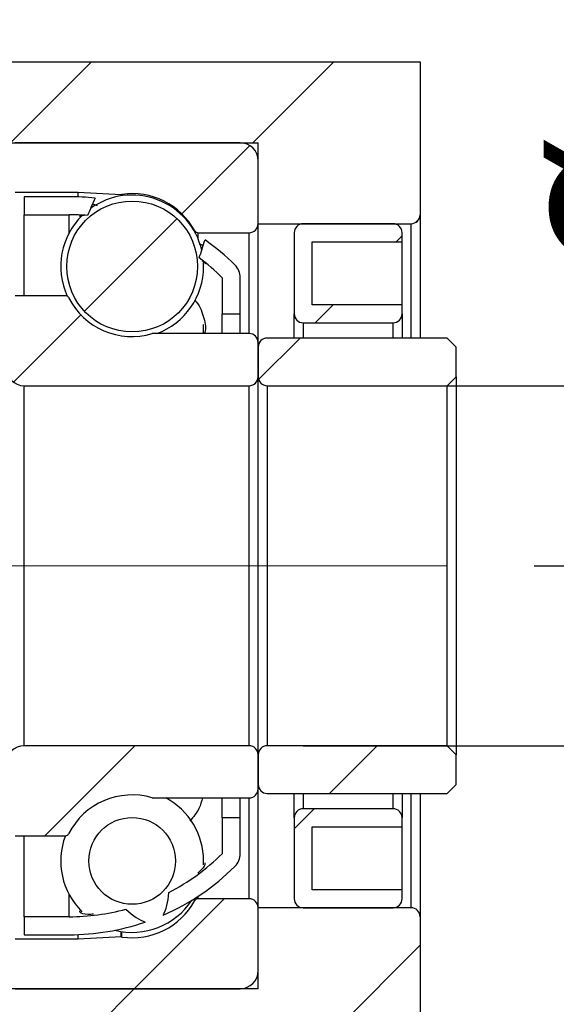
# Model space of a CAD drawing. Header units: millimetres. Extents: x 50 to 284, y 19 to 197.
# Tile 7 of 11: x 239 to 249, y 48 to 66. Entities that reach past the tile are written whole.
import ezdxf

# ---------------------------------------------------------------- set-up
doc = ezdxf.new("R2010")
doc.units = ezdxf.units.MM
doc.linetypes.add('CENTERX2', pattern=[20.32, 12.7, -2.54, 2.54, -2.54])
doc.layers.add('FORMAT', color=7, linetype='Continuous')
doc.styles.add('SLDTEXTSTYLE0', font='TXT', dxfattribs={"width": 0.75})
doc.dimstyles.new('SLDDIMSTYLE2', dxfattribs={"dimtxt": 3.5, "dimasz": 2.5, "dimexe": 0, "dimexo": 0.0625, "dimgap": 0.875, "dimtad": 1, "dimlfac": 3, "dimrnd": 1e-09, "dimzin": 12, "dimdsep": 46, "dimtxsty": 'SLDTEXTSTYLE0', "dimsah": 1, "dimcen": 0.09, "dimadec": 0, "dimazin": 3, "dimtfac": 1, "dimtofl": 0, "dimtmove": 0, "dimatfit": 3, "dimfxl": 1, "dimfrac": 2, "dimtolj": 1, "dimtzin": 12, "dimarcsym": 0})
doc.dimstyles.new('SLDDIMSTYLE3', dxfattribs={"dimtxt": 3.5, "dimasz": 2.5, "dimexe": 0, "dimexo": 0.0625, "dimgap": 0.875, "dimtad": 1, "dimlfac": 3, "dimrnd": 1e-09, "dimzin": 12, "dimdsep": 46, "dimtxsty": 'SLDTEXTSTYLE0', "dimsah": 1, "dimcen": 0.09, "dimadec": 0, "dimazin": 3, "dimtfac": 1, "dimtmove": 0, "dimatfit": 0, "dimfxl": 1, "dimfrac": 2, "dimtolj": 1, "dimtzin": 12, "dimarcsym": 0})
doc.dimstyles.new('SLDDIMSTYLE6', dxfattribs={"dimtxt": 3.5, "dimasz": 2.5, "dimexe": 0, "dimexo": 0.0625, "dimgap": 0.875, "dimtad": 1, "dimlfac": 3, "dimrnd": 1e-09, "dimzin": 12, "dimdsep": 46, "dimtxsty": 'SLDTEXTSTYLE0', "dimsah": 1, "dimcen": 0.09, "dimadec": 0, "dimazin": 3, "dimtol": 1, "dimtp": 0.02, "dimtm": 0.02, "dimtfac": 1, "dimtmove": 0, "dimatfit": 0, "dimfxl": 1, "dimfrac": 2, "dimtolj": 1, "dimarcsym": 0})

# ---------------------------------------------------------------- blocks, each defined once
blk = doc.blocks.new('_D_11')
at = {"layer": 'FORMAT', "color": 7}
for p, q in [((253.208, 59.062), (253.208, 71.456)), ((244.098, 59.062), (254.208, 59.062)), ((253.208, 59.062), (253.208, 52.395)), ((244.098, 52.395), (254.208, 52.395))]:
    blk.add_line(p, q, dxfattribs=at)
for points in [[(253.208, 59.062), (252.958, 56.562), (253.458, 56.562)], [(253.208, 52.395), (253.458, 54.895), (252.958, 54.895)]]:
    blk.add_solid(points, dxfattribs=at)
at = {"layer": 'FORMAT', "color": 7, "char_height": 3.5, "attachment_point": 1, "rotation": 90, "style": 'SLDTEXTSTYLE0'}
for s, insert in [('20', (248.642, 66.284)), ('%%c', (248.696, 61.005))]:
    blk.add_mtext(s, dxfattribs=dict(at, insert=insert))
blk = doc.blocks.new('_D_12')
at = {"layer": 'FORMAT', "color": 7}
for p, q in [((262.932, 55.728), (262.932, 61.228)), ((248.378, 55.728), (263.932, 55.728)), ((262.932, 55.728), (262.932, 45.728)), ((247.098, 45.728), (263.932, 45.728)), ((262.932, 45.728), (262.932, 40.228))]:
    blk.add_line(p, q, dxfattribs=at)
for points in [[(262.932, 55.728), (263.182, 58.228), (262.682, 58.228)], [(262.932, 45.728), (262.682, 43.228), (263.182, 43.228)]]:
    blk.add_solid(points, dxfattribs=at)
at = {"layer": 'FORMAT', "color": 7, "char_height": 3.5, "attachment_point": 1, "rotation": 90, "style": 'SLDTEXTSTYLE0'}
for s, insert in [('±0.02', (258.42, 48.695)), ('30', (258.42, 42.211))]:
    blk.add_mtext(s, dxfattribs=dict(at, insert=insert))
blk = doc.blocks.new('_D_15')
at = {"layer": 'FORMAT', "color": 7}
for p, q in [((230.265, 63.895), (230.265, 69.501)), ((233.932, 60.862), (233.932, 69.501)), ((230.265, 68.501), (224.765, 68.501)), ((230.265, 68.501), (233.932, 68.501)), ((233.932, 68.501), (239.432, 68.501))]:
    blk.add_line(p, q, dxfattribs=at)
for points in [[(230.265, 68.501), (227.765, 68.751), (227.765, 68.251)], [(233.932, 68.501), (236.432, 68.251), (236.432, 68.751)]]:
    blk.add_solid(points, dxfattribs=at)
at = {"layer": 'FORMAT', "color": 7, "insert": (229.518, 73.012), "char_height": 3.5, "attachment_point": 1, "style": 'SLDTEXTSTYLE0'}
blk.add_mtext('11', dxfattribs=at)
blk = doc.blocks.new('_D_16')
at = {"layer": 'FORMAT', "color": 7}
for p, q in [((243.265, 46.895), (243.265, 37.468)), ((246.265, 44.895), (246.265, 37.468)), ((243.265, 38.468), (237.765, 38.468)), ((243.265, 38.468), (246.265, 38.468)), ((246.265, 38.468), (252.199, 38.468))]:
    blk.add_line(p, q, dxfattribs=at)
for points in [[(243.265, 38.468), (240.765, 38.718), (240.765, 38.218)], [(246.265, 38.468), (248.765, 38.218), (248.765, 38.718)]]:
    blk.add_solid(points, dxfattribs=at)
at = {"layer": 'FORMAT', "color": 7, "insert": (249.613, 42.98), "char_height": 3.5, "attachment_point": 1, "style": 'SLDTEXTSTYLE0'}
blk.add_mtext('9', dxfattribs=at)
blk = doc.blocks.new('_D_17')
at = {"layer": 'FORMAT', "color": 7}
for p, q in [((226.598, 49.062), (226.598, 37.468)), ((243.265, 46.895), (243.265, 37.468)), ((226.598, 38.468), (221.098, 38.468)), ((226.598, 38.468), (243.265, 38.468)), ((243.265, 38.468), (248.765, 38.468))]:
    blk.add_line(p, q, dxfattribs=at)
for points in [[(226.598, 38.468), (224.098, 38.718), (224.098, 38.218)], [(243.265, 38.468), (245.765, 38.218), (245.765, 38.718)]]:
    blk.add_solid(points, dxfattribs=at)
at = {"layer": 'FORMAT', "color": 7, "char_height": 3.5, "attachment_point": 1, "style": 'SLDTEXTSTYLE0'}
for s, insert in [('(', (231.111, 42.98)), (')', (238.004, 42.98)), ('50', (232.832, 42.98))]:
    blk.add_mtext(s, dxfattribs=dict(at, insert=insert))

msp = doc.modelspace()

# ---------------------------------------------------------------- hatches: boundary and pattern name
at = {"layer": 'FORMAT', "linetype": 'Continuous', "lineweight": 18}
h = msp.add_hatch(dxfattribs=at)
h.set_pattern_fill('ANSI31', color=256, style=0)
edge = h.paths.add_edge_path(flags=0)
edge.add_line((246.2649, 62.2283), (246.2649, 65.0616))
edge.add_line((246.2649, 65.0616), (232.5983, 65.0616))
edge.add_line((232.5983, 65.0616), (232.5983, 63.5616))
edge.add_line((232.5983, 63.5616), (243.2649, 63.5616))
edge.add_line((243.2649, 63.5616), (243.2649, 62.0616))
edge.add_line((243.2649, 62.0616), (246.0983, 62.0616))
edge.add_arc((246.0983, 62.2283), 0.1667, 270, 360)
h = msp.add_hatch(dxfattribs=at)
h.set_pattern_fill('ANSI31', color=256, style=0)
edge = h.paths.add_edge_path(flags=0)
edge.add_line((242.9316, 63.5616), (238.7649, 63.5616))
edge.add_arc((238.7649, 63.3949), 0.1667, 90, 180)
edge.add_line((238.5983, 63.3949), (238.5983, 62.8116))
edge.add_arc((238.7649, 62.8116), 0.1667, 180, 270)
edge.add_line((238.7649, 62.6449), (239.9316, 62.6449))
edge.add_line((239.9316, 62.6449), (240.7267, 62.6033))
edge.add_arc((240.7302, 62.6698), 0.0667, 267, 278.33471)
edge.add_arc((240.9316, 61.2949), 1.3229, 28.66974, 98.33471, ccw=False)
edge.add_arc((242.1508, 61.9616), 0.0667, 208.66974, 270)
edge.add_line((242.1508, 61.8949), (243.0983, 61.8949))
edge.add_arc((243.0983, 62.0616), 0.1667, 270, 360)
edge.add_line((243.2649, 62.0616), (243.2649, 63.2283))
edge.add_arc((242.9316, 63.2283), 0.3333, 0, 90)
h = msp.add_hatch(dxfattribs=at)
h.set_pattern_fill('ANSI31', color=256, style=0)
edge = h.paths.add_edge_path(flags=0)
edge.add_line((238.9316, 62.5616), (238.9316, 62.2283))
edge.add_line((238.9316, 62.2283), (239.7649, 62.2283))
edge.add_arc((239.7649, 58.2044), 4.0238, 85.15548, 90, ccw=False)
edge.add_ellipse((238.8503, 55.7283), major_axis=(4.916, 13.0884), ratio=0.0894062, start_angle=9.01799, end_angle=9.63923, ccw=False)
edge.add_arc((239.7649, 58.2044), 4.3571, 83.69241, 90)
edge.add_line((239.7649, 62.5616), (238.9316, 62.5616))
h = msp.add_hatch(dxfattribs=at)
h.set_pattern_fill('ANSI31', color=256, style=0)
edge = h.paths.add_edge_path(flags=0)
edge.add_arc((240.9316, 61.2695), 1.2115, 0, 360)
h = msp.add_hatch(dxfattribs=at)
h.set_pattern_fill('ANSI31', color=256, style=0)
edge = h.paths.add_edge_path(flags=0)
edge.add_line((245.9316, 60.3949), (245.9316, 60.5616))
edge.add_line((245.9316, 60.5616), (244.2649, 60.5616))
edge.add_line((244.2649, 60.5616), (244.2649, 61.7283))
edge.add_line((244.2649, 61.7283), (245.9316, 61.7283))
edge.add_line((245.9316, 61.7283), (245.9316, 61.8949))
edge.add_arc((245.7649, 61.8949), 0.1667, 0, 90)
edge.add_line((245.7649, 62.0616), (244.0983, 62.0616))
edge.add_arc((244.0983, 61.8949), 0.1667, 90, 180)
edge.add_line((243.9316, 61.8949), (243.9316, 60.3949))
edge.add_arc((244.0983, 60.3949), 0.1667, 180, 270)
edge.add_line((244.0983, 60.2283), (245.7649, 60.2283))
edge.add_arc((245.7649, 60.3949), 0.1667, 270, 360)
h = msp.add_hatch(dxfattribs=at)
h.set_pattern_fill('ANSI31', color=256, style=0)
edge = h.paths.add_edge_path(flags=0)
edge.add_arc((242.5983, 61.0616), 0.3333, 0, 45.23973)
edge.add_arc((239.7649, 58.2044), 4.3571, 45.23973, 54.73772)
edge.add_ellipse((238.8503, 55.7283), major_axis=(4.916, 13.0884), ratio=0.0894062, start_angle=350.34522, end_angle=350.96913, ccw=False)
edge.add_arc((239.7649, 58.2044), 4.0238, 45.23973, 53.23848, ccw=False)
edge.add_line((242.5983, 61.0616), (242.5983, 60.3949))
edge.add_line((242.5983, 60.3949), (242.9316, 60.3949))
edge.add_line((242.9316, 60.3949), (242.9316, 61.0616))
h = msp.add_hatch(dxfattribs=at)
h.set_pattern_fill('ANSI31', color=256, style=0)
edge = h.paths.add_edge_path(flags=0)
edge.add_line((238.9316, 59.0616), (243.0983, 59.0616))
edge.add_arc((243.0983, 59.2283), 0.1667, 270, 360)
edge.add_line((243.2649, 59.2283), (243.2649, 59.8616))
edge.add_arc((243.0983, 59.8616), 0.1667, 0, 90)
edge.add_line((243.0983, 60.0283), (241.323, 60.0283))
edge.add_arc((241.323, 59.9616), 0.0667, 90, 106.35809)
edge.add_arc((240.9316, 61.2949), 1.3229, 207.11462, 286.35809, ccw=False)
edge.add_arc((239.6947, 60.6616), 0.0667, 27.11462, 90)
edge.add_line((239.6947, 60.7283), (238.7649, 60.7283))
edge.add_arc((238.7649, 60.5616), 0.1667, 90, 180)
edge.add_line((238.5983, 60.5616), (238.5983, 59.3949))
edge.add_arc((238.9316, 59.3949), 0.3333, 180, 270)
h = msp.add_hatch(dxfattribs=at)
h.set_pattern_fill('ANSI31', color=256, style=0)
edge = h.paths.add_edge_path(flags=0)
edge.add_line((246.7649, 59.0616), (246.9316, 59.2283))
edge.add_line((246.9316, 59.2283), (246.9316, 59.7783))
edge.add_line((246.9316, 59.7783), (246.7649, 59.9449))
edge.add_line((246.7649, 59.9449), (243.4316, 59.9449))
edge.add_arc((243.4316, 59.7783), 0.1667, 90, 180)
edge.add_line((243.2649, 59.7783), (243.2649, 59.2283))
edge.add_arc((243.4316, 59.2283), 0.1667, 180, 270)
edge.add_line((243.4316, 59.0616), (246.7649, 59.0616))
h = msp.add_hatch(dxfattribs=at)
h.set_pattern_fill('ANSI31', color=256, style=0)
edge = h.paths.add_edge_path(flags=0)
edge.add_line((243.2649, 51.5949), (243.2649, 52.2283))
edge.add_arc((243.0983, 52.2283), 0.1667, 0, 90)
edge.add_line((243.0983, 52.3949), (238.9316, 52.3949))
edge.add_arc((238.9316, 52.0616), 0.3333, 90, 180)
edge.add_line((238.5983, 52.0616), (238.5983, 50.8949))
edge.add_arc((238.7649, 50.8949), 0.1667, 180, 270)
edge.add_line((238.7649, 50.7283), (239.6947, 50.7283))
edge.add_arc((239.6947, 50.7949), 0.0667, 270, 332.88538)
edge.add_arc((240.9316, 50.1616), 1.3229, 73.64191, 152.88538, ccw=False)
edge.add_arc((241.323, 51.4949), 0.0667, 253.64191, 270)
edge.add_line((241.323, 51.4283), (243.0983, 51.4283))
edge.add_arc((243.0983, 51.5949), 0.1667, 270, 360)
h = msp.add_hatch(dxfattribs=at)
h.set_pattern_fill('ANSI31', color=256, style=0)
edge = h.paths.add_edge_path(flags=0)
edge.add_line((246.9316, 52.2283), (246.7649, 52.3949))
edge.add_line((246.7649, 52.3949), (243.4316, 52.3949))
edge.add_arc((243.4316, 52.2283), 0.1667, 90, 180)
edge.add_line((243.2649, 52.2283), (243.2649, 51.6783))
edge.add_arc((243.4316, 51.6783), 0.1667, 180, 270)
edge.add_line((243.4316, 51.5116), (246.7649, 51.5116))
edge.add_line((246.7649, 51.5116), (246.9316, 51.6783))
edge.add_line((246.9316, 51.6783), (246.9316, 52.2283))
h = msp.add_hatch(dxfattribs=at)
h.set_pattern_fill('ANSI31', color=256, style=0)
edge = h.paths.add_edge_path(flags=0)
edge.add_arc((240.9316, 50.2618), 0.803, 0, 360)
h = msp.add_hatch(dxfattribs=at)
h.set_pattern_fill('ANSI31', color=256, style=0)
edge = h.paths.add_edge_path(flags=0)
edge.add_ellipse((238.8503, 55.7283), major_axis=(2.5142, -6.6036), ratio=0.1769015, start_angle=1.48105, end_angle=3.69517, ccw=False)
edge.add_arc((239.7649, 53.2521), 4.3571, 293.56778, 314.76027)
edge.add_arc((242.5983, 50.3949), 0.3333, 314.76027, 360)
edge.add_line((242.9316, 50.3949), (242.9316, 51.0616))
edge.add_line((242.9316, 51.0616), (242.5983, 51.0616))
edge.add_line((242.5983, 51.0616), (242.5983, 50.3949))
edge.add_arc((239.7649, 53.2521), 4.0238, 297.33609, 314.76027, ccw=False)
h = msp.add_hatch(dxfattribs=at)
h.set_pattern_fill('ANSI31', color=256, style=0)
edge = h.paths.add_edge_path(flags=0)
edge.add_line((244.2649, 49.7283), (244.2649, 50.8949))
edge.add_line((244.2649, 50.8949), (245.9316, 50.8949))
edge.add_line((245.9316, 50.8949), (245.9316, 51.0616))
edge.add_arc((245.7649, 51.0616), 0.1667, 0, 90)
edge.add_line((245.7649, 51.2283), (244.0983, 51.2283))
edge.add_arc((244.0983, 51.0616), 0.1667, 90, 180)
edge.add_line((243.9316, 51.0616), (243.9316, 49.5616))
edge.add_arc((244.0983, 49.5616), 0.1667, 180, 270)
edge.add_line((244.0983, 49.3949), (245.7649, 49.3949))
edge.add_arc((245.7649, 49.5616), 0.1667, 270, 360)
edge.add_line((245.9316, 49.5616), (245.9316, 49.7283))
edge.add_line((245.9316, 49.7283), (244.2649, 49.7283))
h = msp.add_hatch(dxfattribs=at)
h.set_pattern_fill('ANSI31', color=256, style=0)
edge = h.paths.add_edge_path(flags=0)
edge.add_line((238.5983, 48.6449), (238.5983, 48.0616))
edge.add_arc((238.7649, 48.0616), 0.1667, 180, 270)
edge.add_line((238.7649, 47.8949), (242.9316, 47.8949))
edge.add_arc((242.9316, 48.2283), 0.3333, 270, 360)
edge.add_line((243.2649, 48.2283), (243.2649, 49.3949))
edge.add_arc((243.0983, 49.3949), 0.1667, 0, 90)
edge.add_line((243.0983, 49.5616), (242.1508, 49.5616))
edge.add_arc((242.1508, 49.4949), 0.0667, 90, 151.33026)
edge.add_arc((240.9316, 50.1616), 1.3229, 261.66529, 331.33026, ccw=False)
edge.add_arc((240.7302, 48.7867), 0.0667, 81.66529, 93)
edge.add_line((240.7267, 48.8533), (239.9316, 48.8116))
edge.add_line((239.9316, 48.8116), (238.7649, 48.8116))
edge.add_arc((238.7649, 48.6449), 0.1667, 90, 180)
h = msp.add_hatch(dxfattribs=at)
h.set_pattern_fill('ANSI31', color=256, style=0)
edge = h.paths.add_edge_path(flags=0)
edge.add_line((246.2649, 45.8949), (246.2649, 49.2283))
edge.add_arc((246.0983, 49.2283), 0.1667, 0, 90)
edge.add_line((246.0983, 49.3949), (243.2649, 49.3949))
edge.add_line((243.2649, 49.3949), (243.2649, 47.8949))
edge.add_line((243.2649, 47.8949), (232.5983, 47.8949))
edge.add_line((232.5983, 47.8949), (232.5983, 45.7283))
edge.add_line((232.5983, 45.7283), (246.0983, 45.7283))
edge.add_arc((246.0983, 45.8949), 0.1667, 270, 360)
h = msp.add_hatch(dxfattribs=at)
h.set_pattern_fill('ANSI31', color=256, style=0)
edge = h.paths.add_edge_path(flags=0)
edge.add_arc((239.7649, 53.2521), 4.0238, 270, 285.14602, ccw=False)
edge.add_line((239.7649, 49.2283), (238.9316, 49.2283))
edge.add_line((238.9316, 49.2283), (238.9316, 48.8949))
edge.add_line((238.9316, 48.8949), (239.7649, 48.8949))
edge.add_arc((239.7649, 53.2521), 4.3571, 270, 288.8487)
edge.add_ellipse((238.8503, 55.7283), major_axis=(2.5142, -6.6036), ratio=0.1769015, start_angle=356.33288, end_angle=358.54223, ccw=False)

# ---------------------------------------------------------------- linework, layer by layer
at = {"color": 7, "linetype": 'Continuous', "lineweight": 25}
for p, q in [((232.5983, 65.0616), (246.2649, 65.0616)), ((246.2649, 65.0616), (246.2649, 62.2283)), ((232.5983, 63.5616), (243.2649, 63.5616)), ((242.9316, 63.5616), (238.7649, 63.5616)), ((243.2649, 62.0616), (243.2649, 63.5616)), ((243.2649, 62.0616), (243.2649, 63.2283)), ((238.7649, 62.6449), (239.9316, 62.6449)), ((239.7649, 62.5616), (238.9316, 62.5616)), ((238.9316, 62.5616), (238.9316, 62.2283)), ((239.9316, 62.6449), (240.7267, 62.6033)), ((239.9316, 62.5584), (239.9316, 62.6449)), ((240.1989, 62.4318), (240.2848, 62.3959)), ((238.9316, 62.2283), (239.7649, 62.2283)), ((238.9316, 60.7283), (238.9316, 62.2283)), ((246.2649, 62.2283), (246.2649, 59.9449)), ((243.2649, 62.0616), (246.0983, 62.0616)), ((243.2649, 59.8616), (243.2649, 62.0616)), ((245.7649, 62.0616), (244.0983, 62.0616)), ((242.1508, 61.8949), (243.0983, 61.8949)), ((243.9316, 61.8949), (243.9316, 60.3949)), ((245.9316, 61.7283), (245.9316, 61.8949)), ((242.1734, 61.6877), (242.2491, 61.6646)), ((244.2649, 61.7283), (245.9316, 61.7283)), ((244.2649, 60.5616), (244.2649, 61.7283)), ((245.9316, 60.5616), (245.9316, 61.7283)), ((242.2545, 61.2695), (242.2525, 61.3421)), ((242.5983, 61.0616), (242.5983, 60.3949)), ((242.9316, 60.3949), (242.9316, 61.0616)), ((239.6947, 60.7283), (238.7649, 60.7283)), ((245.9316, 60.5616), (244.2649, 60.5616)), ((245.9316, 60.3949), (245.9316, 60.5616)), ((242.5983, 60.3949), (242.9316, 60.3949)), ((242.5983, 60.0283), (242.5983, 60.3949)), ((242.9316, 60.0283), (242.9316, 60.3949)), ((243.9316, 59.9449), (243.9316, 60.3949)), ((245.9316, 60.3949), (245.9316, 59.9449)), ((244.0983, 60.2283), (245.7649, 60.2283)), ((243.0983, 60.0283), (241.323, 60.0283)), ((243.2649, 59.2283), (243.2649, 59.8616)), ((246.7649, 59.9449), (243.4316, 59.9449)), ((246.7649, 59.9449), (246.9316, 59.7783)), ((243.2649, 59.7783), (243.2649, 59.2283)), ((246.9316, 59.2283), (246.9316, 59.7783)), ((243.2649, 52.2283), (243.2649, 59.2283)), ((246.9316, 59.2283), (246.7649, 59.0616)), ((246.9316, 59.2283), (246.9316, 52.2283)), ((238.9316, 59.0616), (243.0983, 59.0616)), ((238.9316, 52.3949), (238.9316, 59.0616)), ((243.0983, 52.3949), (243.0983, 59.0616)), ((243.4316, 59.0616), (246.7649, 59.0616)), ((243.4316, 59.0616), (243.4316, 52.3949)), ((246.7649, 52.3949), (246.7649, 59.0616)), ((243.0983, 52.3949), (238.9316, 52.3949)), ((246.7649, 52.3949), (243.4316, 52.3949)), ((246.7649, 52.3949), (246.9316, 52.2283)), ((243.2649, 52.2283), (243.2649, 51.6783)), ((243.2649, 51.5949), (243.2649, 52.2283)), ((246.9316, 51.6783), (246.9316, 52.2283)), ((246.9316, 51.6783), (246.7649, 51.5116)), ((241.323, 51.4283), (243.0983, 51.4283)), ((242.5983, 51.0616), (242.5983, 51.4283)), ((242.9316, 51.0616), (242.9316, 51.4283)), ((243.2649, 49.3949), (243.2649, 51.5949)), ((243.4316, 51.5116), (246.7649, 51.5116)), ((243.9316, 51.0616), (243.9316, 51.5116)), ((245.9316, 51.5116), (245.9316, 51.0616)), ((246.2649, 51.5116), (246.2649, 49.2283)), ((242.5983, 51.0616), (242.5983, 50.3949)), ((242.9316, 51.0616), (242.5983, 51.0616)), ((242.9316, 50.3949), (242.9316, 51.0616)), ((243.9316, 51.0616), (243.9316, 49.5616)), ((245.7649, 51.2283), (244.0983, 51.2283)), ((245.9316, 50.8949), (245.9316, 51.0616)), ((244.2649, 50.8949), (245.9316, 50.8949)), ((244.2649, 49.7283), (244.2649, 50.8949)), ((245.9316, 49.7283), (245.9316, 50.8949)), ((238.7649, 50.7283), (239.6947, 50.7283)), ((238.9316, 49.2283), (238.9316, 50.7283)), ((242.2525, 50.1882), (242.2545, 50.2618)), ((245.9316, 49.7283), (244.2649, 49.7283)), ((245.9316, 49.5616), (245.9316, 49.7283)), ((243.0983, 49.5616), (242.1508, 49.5616)), ((243.2649, 47.8949), (243.2649, 49.3949)), ((246.0983, 49.3949), (243.2649, 49.3949)), ((243.2649, 48.2283), (243.2649, 49.3949)), ((244.0983, 49.3949), (245.7649, 49.3949)), ((238.9316, 49.2283), (238.9316, 48.8949)), ((239.7649, 49.2283), (238.9316, 49.2283)), ((246.2649, 49.2283), (246.2649, 45.8949)), ((238.9316, 48.8949), (239.7649, 48.8949)), ((239.9316, 48.8116), (239.9316, 48.8981)), ((239.9316, 48.8116), (238.7649, 48.8116)), ((240.7267, 48.8533), (239.9316, 48.8116)), ((243.2649, 47.8949), (232.5983, 47.8949)), ((238.7649, 47.8949), (242.9316, 47.8949))]:
    msp.add_line(p, q, dxfattribs=at)
at = {"color": 8, "linetype": 'Continuous', "lineweight": 25}
for p, q in [((240.7267, 62.5765), (240.7267, 62.6033)), ((240.7398, 62.5785), (240.7398, 62.6039)), ((239.7649, 61.8932), (239.7649, 62.2283)), ((246.0983, 59.9449), (246.0983, 62.0616)), ((242.0923, 61.9042), (242.0923, 61.9296)), ((242.1508, 61.7829), (242.1508, 61.8949)), ((243.0983, 60.0283), (243.0983, 61.8949)), ((244.0983, 60.2283), (244.0983, 59.9449)), ((245.7649, 59.9449), (245.7649, 60.2283)), ((243.0983, 49.5616), (243.0983, 51.4283)), ((244.0983, 51.5116), (244.0983, 51.2283)), ((245.7649, 51.2283), (245.7649, 51.5116)), ((246.0983, 49.3949), (246.0983, 51.5116)), ((239.7649, 49.2283), (239.7649, 49.6381)), ((242.1508, 49.5616), (242.1508, 49.6062)), ((242.0923, 49.5269), (242.0923, 49.5686)), ((240.7267, 48.8533), (240.7267, 48.9548)), ((240.7398, 48.8526), (240.7398, 48.9528))]:
    msp.add_line(p, q, dxfattribs=at)
at = {"color": 7, "linetype": 'Continuous', "lineweight": 25, "flags": 128}
msp.add_lwpolyline([(242.2524, 60.0283), (242.2545, 60.1026), (242.2513, 60.1954)], dxfattribs=at)
at = {"color": 7, "linetype": 'Continuous', "lineweight": 25}
for centre, radius in [((240.9316, 61.2695), 1.2115), ((240.9316, 50.2618), 0.803)]:
    msp.add_circle(centre, radius, dxfattribs=at)
for centre, radius, start, end in [((242.9316, 63.2283), 0.3333, 0, 90), ((239.7649, 58.2044), 4.3571, 83.69241, 90), ((240.9316, 61.2695), 1.3229, 12.84554, 125.61188), ((240.7302, 62.6698), 0.0667, 267, 278.33471), ((240.9316, 61.2949), 1.3229, 28.66974, 98.33471), ((240.9316, 61.2695), 1.3229, 133.99412, 204.59207), ((239.7649, 58.2044), 4.0238, 85.15548, 90), ((246.0983, 62.2283), 0.1667, 270, 0), ((243.0983, 62.0616), 0.1667, 270, 0), ((244.0983, 61.8949), 0.1667, 90, 180), ((245.7649, 61.8949), 0.1667, 0, 90), ((242.1508, 61.9616), 0.0667, 208.66974, 270), ((239.7649, 58.2044), 4.3571, 45.23973, 54.73772), ((240.9316, 61.2695), 1.3229, 290.23735, 0), ((239.7649, 58.2044), 4.0238, 45.23973, 53.23848), ((242.5983, 61.0616), 0.3333, 0, 45.23973), ((239.6947, 60.6616), 0.0667, 27.11462, 90), ((240.9316, 61.2949), 1.3229, 207.11462, 286.35809), ((244.0983, 60.3949), 0.1667, 180, 270), ((245.7649, 60.3949), 0.1667, 270, 0), ((241.323, 59.9616), 0.0667, 90, 106.35809), ((243.0983, 59.8616), 0.1667, 0, 90), ((243.4316, 59.7783), 0.1667, 90, 180), ((238.9316, 59.3949), 0.3333, 180, 270), ((243.0983, 59.2283), 0.1667, 270, 0), ((243.4316, 59.2283), 0.1667, 180, 270), ((238.9316, 52.0616), 0.3333, 90, 180), ((243.0983, 52.2283), 0.1667, 0, 90), ((243.4316, 52.2283), 0.1667, 90, 180), ((243.4316, 51.6783), 0.1667, 180, 270), ((240.9316, 50.1616), 1.3229, 73.64191, 152.88538), ((241.323, 51.4949), 0.0667, 253.64191, 270), ((240.9316, 50.2618), 1.3229, 0, 61.85469), ((243.0983, 51.5949), 0.1667, 270, 360), ((244.0983, 51.0616), 0.1667, 90, 180), ((245.7649, 51.0616), 0.1667, 0, 90), ((240.9316, 50.2618), 1.3229, 159.35233, 225.33316), ((239.6947, 50.7949), 0.0667, 270, 332.88538), ((239.7649, 53.2521), 4.0238, 297.33609, 314.76027), ((242.5983, 50.3949), 0.3333, 314.76027, 0), ((239.7649, 53.2521), 4.3571, 293.56778, 314.76027), ((240.9316, 50.2618), 1.3229, 256.01814, 326.60843), ((240.9316, 50.1616), 1.3229, 261.66529, 331.33026), ((242.1508, 49.4949), 0.0667, 90, 151.33026), ((243.0983, 49.3949), 0.1667, 0, 90), ((244.0983, 49.5616), 0.1667, 180, 270), ((245.7649, 49.5616), 0.1667, 270, 360), ((239.7649, 53.2521), 4.0238, 270, 285.14602), ((246.0983, 49.2283), 0.1667, 0, 90), ((239.7649, 53.2521), 4.3571, 270, 288.8487), ((240.7302, 48.7867), 0.0667, 81.66529, 93), ((242.9316, 48.2283), 0.3333, 270, 0)]:
    msp.add_arc(centre, radius, start, end, dxfattribs=at)
for major_axis, ratio, start_param, end_param in [((4.916, 13.0884), 0.0894062, 1.0577663, 1.0862455), ((4.916, 13.0884), 0.0894062, 5.196263, 5.2247986), ((2.5142, -6.6036), 0.1769015, 0.1451274, 0.3500413), ((2.5142, -6.6036), 0.1769015, 5.9355979, 6.1403092)]:
    msp.add_ellipse((238.8503, 55.7283), major_axis=major_axis, ratio=ratio, start_param=start_param, end_param=end_param, dxfattribs=at)
for points, knots in [([(239.9625, 62.1942), (239.9602, 62.2012), (239.9551, 62.217), (240.0104, 62.2167), (240.0411, 62.2166)], [0, 0, 0, 0, 0.446079, 1, 1, 1, 1]), ([(242.2255, 61.3829), (242.2585, 61.3546), (242.2987, 61.32), (242.278, 61.3183), (242.2742, 61.318)], [0, 0, 0, 0, 0.8206358, 1, 1, 1, 1]), ([(242.0923, 60.645), (242.1016, 60.6344), (242.1957, 60.5265), (242.2643, 60.3119), (242.3095, 60.1078), (242.2686, 60.0347), (242.2651, 60.0283)], [0, 0, 0, 0, 0.0495693, 0.5042634, 0.9565824, 1, 1, 1, 1]), ([(242.2335, 51.4283), (242.2165, 51.3631), (242.1789, 51.2183), (242.0646, 51.0765), (242.0018, 50.9985)], [0, 0, 0, 0, 0.44988168, 1, 1, 1, 1]), ([(242.279, 50.2286), (242.28, 50.2031), (242.2817, 50.1598), (242.1859, 50.072), (242.1466, 50.0359)], [0, 0, 0, 0, 0.5895028, 1, 1, 1, 1]), ([(240.2168, 49.2746), (240.1814, 49.2726), (240.0546, 49.2654), (239.9618, 49.2909), (239.9633, 49.3278), (239.9637, 49.3379)], [0, 0, 0, 0, 0.2187695, 0.7843337, 1, 1, 1, 1])]:
    msp.add_open_spline(points, degree=3, knots=knots, dxfattribs=at)
at = {"layer": 'FORMAT', "color": 7, "linetype": 'CENTERX2', "lineweight": 18}
msp.add_line((193.4316, 55.7283), (247.3783, 55.7283), dxfattribs=at)

# ---------------------------------------------------------------- dimensions: what is measured, and where the dimension line sits
at = {"layer": 'FORMAT', "color": 7}
for base, p1, p2, picture, middle in [((233.9316, 68.5005), (230.2649, 62.8949), (233.9316, 59.8616), '_D_15', (232.1042, 68.5005)), ((246.2649, 38.468), (243.2649, 47.8949), (246.2649, 45.8949), '_D_16', (250.9057, 38.468))]:
    dim = msp.add_linear_dim(base=base, p1=p1, p2=p2, dimstyle='SLDDIMSTYLE3', dxfattribs=at)
    dim.commit()
    dim.dimension.update_dxf_attribs({"geometry": picture, "text_midpoint": middle, "dimtype": 160})
dim = msp.add_linear_dim(base=(253.2075, 52.3949), p1=(243.0983, 59.0616), p2=(243.0983, 52.3949), angle=90, text='%%c<>', dimstyle='SLDDIMSTYLE2', dxfattribs=at)
dim.commit()
dim.dimension.update_dxf_attribs({"geometry": '_D_11', "text_midpoint": (253.2075, 66.2306), "dimtype": 160})
dim = msp.add_linear_dim(base=(262.9316, 45.7283), p1=(247.3783, 55.7283), p2=(246.0983, 45.7283), angle=90, dimstyle='SLDDIMSTYLE6', dxfattribs=at)
dim.commit()
dim.dimension.update_dxf_attribs({"geometry": '_D_12', "text_midpoint": (262.9316, 51.2499), "dimtype": 160})
dim = msp.add_linear_dim(base=(243.2649, 38.468), p1=(226.5983, 50.0616), p2=(243.2649, 47.8949), text='(<>)', dimstyle='SLDDIMSTYLE3', dxfattribs=at)
dim.commit()
dim.dimension.update_dxf_attribs({"geometry": '_D_17', "text_midpoint": (235.4179, 38.468), "dimtype": 160})

doc.saveas('drawing.dxf')
